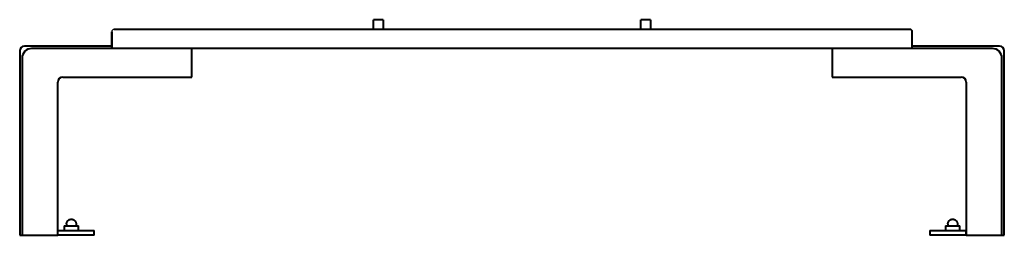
# Model space of a CAD drawing. Header units: millimetres. Extents: x -1030 to 1030, y 0 to 450.
import ezdxf

# ---------------------------------------------------------------- set-up
doc = ezdxf.new("R2010")
doc.units = ezdxf.units.MM
doc.layers.add('1', color=7, linetype='Continuous', lineweight=40, true_color=0xe3e3e3)
doc.layers.add('2', color=7, linetype='Continuous', lineweight=40, true_color=0x2a4c60)

msp = doc.modelspace()

# ---------------------------------------------------------------- linework, layer by layer
msp.add_arc((-832.5, 425), 5, 90, 180)
at = {"layer": '1'}
for p, q in [((-269.5, 450), (-289.5, 450)), ((-289.5, 430), (-289.5, 445)), ((-269.5, 445), (-269.5, 430)), ((289.5, 450), (269.5, 450)), ((269.5, 430), (269.5, 445)), ((289.5, 445), (289.5, 430)), ((-837.5, 425), (-837.5, 390)), ((-837.5, 390), (-837.5, 425)), ((-837.5, 425), (-837.5, 390)), ((832.5, 430), (-832.5, 430)), ((837.5, 390), (837.5, 425)), ((-836, 390), (-837.5, 390)), ((-832.5, 390), (-836, 390)), ((832.5, 390), (-832.5, 390)), ((836, 390), (832.5, 390)), ((837.5, 390), (836, 390)), ((-931.9, 23.8), (-931.9, 20)), ((-912, 23.6), (-912, 20)), ((911.9, 23.6), (911.9, 20)), ((931.9, 23.6), (931.9, 20)), ((-936.9, 20), (-936.9, 10)), ((-936.9, 20), (-936.4, 20)), ((-936.4, 20), (-929.4, 20)), ((-929.4, 20), (-925.8, 20)), ((-925.8, 20), (-921.9, 20)), ((-921.9, 20), (-918.1, 20)), ((-918.1, 20), (-914.4, 20)), ((-914.4, 20), (-909, 20)), ((-909, 20), (-907.5, 20)), ((-907.5, 20), (-906.9, 20)), ((-906.9, 10), (-906.9, 20)), ((906.9, 20), (906.9, 10)), ((906.9, 20), (907.5, 20)), ((907.5, 20), (909, 20)), ((909, 20), (914.4, 20)), ((914.4, 20), (918.1, 20)), ((918.1, 20), (921.9, 20)), ((921.9, 20), (925.8, 20)), ((925.8, 20), (929.4, 20)), ((929.4, 20), (936.4, 20)), ((936.4, 20), (936.9, 20)), ((936.9, 10), (936.9, 20))]:
    msp.add_line(p, q, dxfattribs=at)
for points in [[(-931.9, 23.6), (-931.9, 24), (-931.9, 24.4), (-931.9, 24.8), (-931.8, 25.2), (-931.8, 25.5), (-931.7, 25.9), (-931.6, 26.3), (-931.4, 26.7), (-931.3, 27.1), (-931.2, 27.5), (-931, 27.8), (-930.8, 28.2), (-930.6, 28.5), (-930.4, 28.9), (-930.2, 29.2), (-930, 29.5), (-929.7, 29.9), (-929.5, 30.2), (-929.2, 30.5), (-928.9, 30.7), (-928.6, 31), (-928.3, 31.3), (-928, 31.5), (-927.7, 31.8), (-927.4, 32), (-927, 32.2), (-926.7, 32.4), (-926.3, 32.6), (-925.9, 32.7), (-925.6, 32.9), (-925.2, 33), (-924.8, 33.1), (-924.4, 33.2), (-924, 33.3), (-923.6, 33.4), (-923.3, 33.5), (-922.9, 33.5), (-922.5, 33.5), (-922.1, 33.6), (-921.9, 33.6)], [(-921.9, 33.6), (-921.5, 33.6), (-921.2, 33.5), (-920.8, 33.5), (-920.4, 33.4), (-920, 33.4), (-919.6, 33.3), (-919.2, 33.2), (-918.8, 33.1), (-918.4, 32.9), (-918.1, 32.8), (-917.7, 32.6), (-917.3, 32.4), (-917, 32.2), (-916.6, 32), (-916.3, 31.8), (-916, 31.6), (-915.7, 31.3), (-915.4, 31.1), (-915.1, 30.8), (-914.8, 30.5), (-914.5, 30.2), (-914.2, 29.9), (-914, 29.6), (-913.8, 29.3), (-913.5, 29), (-913.3, 28.6), (-913.1, 28.3), (-912.9, 27.9), (-912.8, 27.6), (-912.6, 27.2), (-912.5, 26.8), (-912.4, 26.4), (-912.3, 26), (-912.2, 25.7), (-912.1, 25.3), (-912, 24.9), (-912, 24.5), (-912, 24.1), (-912, 23.7), (-912, 23.6)], [(911.9, 23.6), (912, 24), (912, 24.4), (912, 24.8), (912.1, 25.2), (912.1, 25.5), (912.2, 25.9), (912.3, 26.3), (912.5, 26.7), (912.6, 27.1), (912.7, 27.5), (912.9, 27.8), (913.1, 28.2), (913.3, 28.5), (913.5, 28.9), (913.7, 29.2), (913.9, 29.5), (914.2, 29.9), (914.4, 30.2), (914.7, 30.5), (915, 30.7), (915.3, 31), (915.6, 31.3), (915.9, 31.5), (916.2, 31.8), (916.5, 32), (916.9, 32.2), (917.2, 32.4), (917.6, 32.6), (918, 32.7), (918.3, 32.9), (918.7, 33), (919.1, 33.1), (919.5, 33.2), (919.9, 33.3), (920.2, 33.4), (920.6, 33.5), (921, 33.5), (921.4, 33.5), (921.8, 33.6), (921.9, 33.6)], [(921.9, 33.6), (922.3, 33.6), (922.7, 33.5), (923.1, 33.5), (923.5, 33.4), (923.9, 33.4), (924.3, 33.3), (924.7, 33.2), (925.1, 33.1), (925.5, 32.9), (925.8, 32.8), (926.2, 32.6), (926.6, 32.4), (926.9, 32.2), (927.3, 32), (927.6, 31.8), (927.9, 31.6), (928.2, 31.3), (928.5, 31.1), (928.8, 30.8), (929.1, 30.5), (929.4, 30.2), (929.7, 29.9), (929.9, 29.6), (930.1, 29.3), (930.4, 29), (930.6, 28.6), (930.8, 28.3), (931, 27.9), (931.1, 27.6), (931.3, 27.2), (931.4, 26.8), (931.5, 26.4), (931.6, 26), (931.7, 25.7), (931.8, 25.3), (931.9, 24.9), (931.9, 24.5), (931.9, 24.1), (931.9, 23.7), (931.9, 23.6)]]:
    msp.add_lwpolyline(points, dxfattribs=at)
msp.add_arc((832.5, 425), 5, 0, 90, dxfattribs=at)
for points in [[(-289.5, 449.9), (-289.5, 450), (-289.5, 450), (-289.5, 450.1)], [(-289.5, 449.6), (-289.5, 449.8), (-289.5, 449.9), (-289.5, 450)], [(-289.5, 450), (-289.5, 450), (-289.5, 450), (-289.5, 450)], [(-289.5, 449.4), (-289.5, 449.5), (-289.5, 449.6), (-289.5, 449.7)], [(-289.5, 449), (-289.5, 449.1), (-289.5, 449.3), (-289.5, 449.4)], [(-289.5, 448.5), (-289.5, 448.7), (-289.5, 448.9), (-289.5, 449)], [(-289.5, 447.9), (-289.5, 448.1), (-289.5, 448.3), (-289.5, 448.6)], [(-289.5, 447.1), (-289.5, 447.4), (-289.5, 447.7), (-289.5, 447.9)], [(-289.5, 445), (-289.5, 445.8), (-289.5, 446.5), (-289.5, 447.1)], [(-269.5, 450), (-269.5, 450), (-269.5, 450), (-269.5, 449.9)], [(-269.5, 450), (-269.5, 450), (-269.5, 449.8), (-269.5, 449.6)], [(-269.5, 449.9), (-269.5, 449.9), (-269.5, 449.6), (-269.5, 449.3)], [(-269.5, 449.6), (-269.5, 449.6), (-269.5, 449.4), (-269.5, 449.3)], [(-269.5, 449.4), (-269.5, 449.3), (-269.5, 449.1), (-269.5, 448.9)], [(-269.5, 449), (-269.5, 448.9), (-269.5, 448.7), (-269.5, 448.4)], [(-269.5, 448.5), (-269.5, 448.3), (-269.5, 448.1), (-269.5, 447.8)], [(-269.5, 447.9), (-269.5, 447.7), (-269.5, 447.4), (-269.5, 447)], [(-269.5, 447.1), (-269.5, 446.5), (-269.5, 445.8), (-269.5, 445)], [(269.5, 449.9), (269.5, 450), (269.5, 450), (269.5, 450.1)], [(269.5, 449.6), (269.5, 449.8), (269.5, 449.9), (269.5, 450)], [(269.5, 450), (269.5, 450), (269.5, 450), (269.5, 450)], [(269.5, 449.4), (269.5, 449.5), (269.5, 449.6), (269.5, 449.7)], [(269.5, 449), (269.5, 449.1), (269.5, 449.3), (269.5, 449.4)], [(269.5, 448.5), (269.5, 448.7), (269.5, 448.9), (269.5, 449)], [(269.5, 447.9), (269.5, 448.1), (269.5, 448.3), (269.5, 448.6)], [(269.5, 447.1), (269.5, 447.4), (269.5, 447.7), (269.5, 447.9)], [(269.5, 445), (269.5, 445.8), (269.5, 446.5), (269.5, 447.1)], [(289.5, 450), (289.5, 450), (289.5, 450), (289.5, 449.9)], [(289.5, 450), (289.5, 450), (289.5, 449.8), (289.5, 449.6)], [(289.5, 449.9), (289.5, 449.9), (289.5, 449.6), (289.5, 449.3)], [(289.5, 449.6), (289.5, 449.6), (289.5, 449.4), (289.5, 449.3)], [(289.5, 449.4), (289.5, 449.3), (289.5, 449.1), (289.5, 448.9)], [(289.5, 449), (289.5, 448.9), (289.5, 448.7), (289.5, 448.4)], [(289.5, 448.5), (289.5, 448.3), (289.5, 448.1), (289.5, 447.8)], [(289.5, 447.9), (289.5, 447.7), (289.5, 447.4), (289.5, 447)], [(289.5, 447.1), (289.5, 446.5), (289.5, 445.8), (289.5, 445)]]:
    msp.add_open_spline(points, degree=3, dxfattribs=at)
at = {"layer": '2'}
for p, q in [((-837.5, 395), (-1020, 395)), ((1020, 395), (837.5, 395)), ((-1030, 385), (-1030, 0)), ((-837.5, 390), (-1005, 390)), ((-670, 330), (-670, 390)), ((670, 390), (670, 330)), ((1005, 390), (837.5, 390)), ((1030, 0), (1030, 385)), ((-1025, 370), (-1025, 0)), ((1025, 0), (1025, 370)), ((-940, 330), (-670, 330)), ((670, 330), (940, 330)), ((-950, 10), (-950, 320)), ((950, 320), (950, 0)), ((-1030, 0), (-1025, 0)), ((-1025, 0), (-950, 0)), ((-950, 0), (-950, 10)), ((-950, 10), (-917.9, 10)), ((-917.9, 0), (-950, 0)), ((-917.9, 10), (-894, 10)), ((-894, 0), (-917.9, 0)), ((-894, 10), (-879.3, 10)), ((-879.3, 0), (-894, 0)), ((-879.3, 10), (-874.3, 10)), ((-874.3, 0), (-879.3, 0)), ((-874.3, 0), (-874.3, 10)), ((874.3, 10), (874.3, 0)), ((874.3, 10), (879.3, 10)), ((879.3, 0), (874.3, 0)), ((879.3, 10), (894, 10)), ((894, 0), (879.3, 0)), ((894, 10), (917.9, 10)), ((917.9, 0), (894, 0)), ((917.9, 10), (950, 10)), ((950, 0), (917.9, 0)), ((950, 0), (950, 10)), ((950, 0), (1025, 0)), ((1025, 0), (1030, 0))]:
    msp.add_line(p, q, dxfattribs=at)
for centre, radius, start, end in [((-1020, 385), 10, 90, 180), ((1020, 385), 10, 0, 90), ((-1005, 370), 20, 90, 180), ((1005, 370), 20, 0, 90), ((-940, 320), 10, 90, 180), ((940, 320), 10, 0, 90)]:
    msp.add_arc(centre, radius, start, end, dxfattribs=at)

doc.saveas('drawing.dxf')
